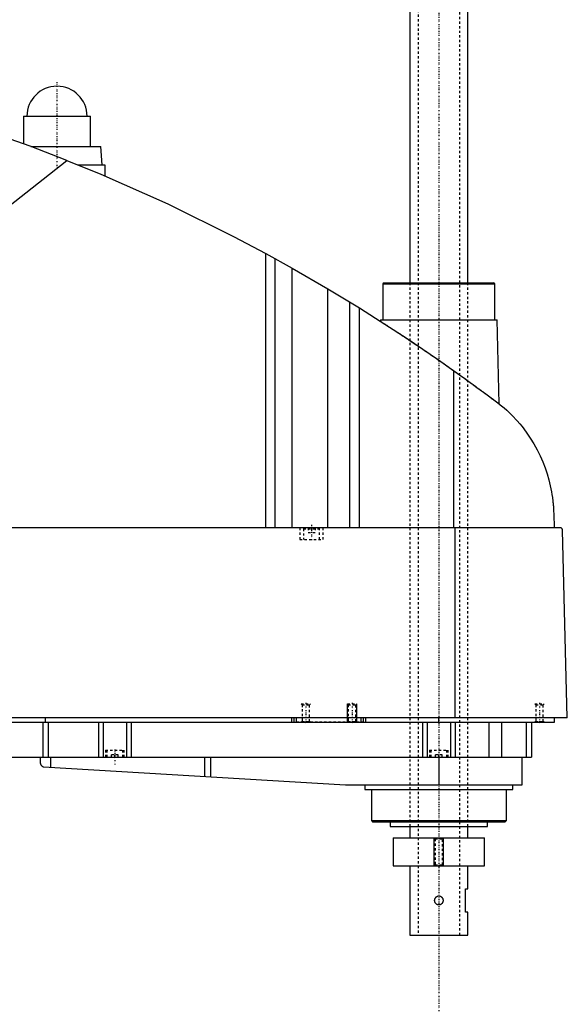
# Model space of a CAD drawing. Extents: x -181 to 906, y -1 to 1086.
# Tile 4 of 5: x 669 to 906, y 364 to 789. Entities that reach past the tile are written whole.
import ezdxf

# ---------------------------------------------------------------- set-up
doc = ezdxf.new("R2010")
doc.units = 0
doc.linetypes.add('CENTER', pattern=[1.5, 0.45, -0.5, 0.05, -0.5])
doc.linetypes.add('DASHED', pattern=[2, 1, -1])
for name, color, linetype in [('AM_0', 7, 'CONTINUOUS'), ('AM_10', 7, 'CONTINUOUS'), ('AM_3', 7, 'DASHED'), ('AM_7', 7, 'CENTER')]:
    doc.layers.add(name, color=color, linetype=linetype)

msp = doc.modelspace()

# ---------------------------------------------------------------- linework, layer by layer
at = {"layer": 'AM_0', "color": 7, "linetype": 'CONTINUOUS'}
for p, q in [((837.5, 1038.5), (837.5, 675.5)), ((862.5, 675.5), (862.5, 1038.5)), ((670.5, 747.5), (670.5, 735.67)), ((670.5, 747.5), (699.5, 747.5)), ((699.5, 734.5), (699.5, 747.5)), ((673.65, 734.5), (704, 734.5)), ((704.5, 726.5), (704, 734.5)), ((545.22, 614.75), (689.33, 728.44)), ((694.16, 726.5), (705.65, 726.5)), ((705.65, 726.5), (705.65, 721.73)), ((775.22, 569.6), (775.22, 688.17)), ((775.22, 688.17), (786.56, 681.89)), ((779.22, 569.6), (779.22, 685.98)), ((786.56, 569.6), (786.56, 681.89)), ((786.56, 681.89), (801.96, 672.97)), ((801.96, 569.6), (801.96, 672.97)), ((801.96, 672.97), (815.65, 664.64)), ((826.33, 675.5), (825.83, 675)), ((825.83, 675), (825.83, 659.5)), ((825.83, 675), (874.17, 675)), ((826.33, 675.5), (873.67, 675.5)), ((874.17, 675), (873.67, 675.5)), ((874.17, 659.5), (874.17, 675)), ((811.52, 569.6), (811.52, 667.2)), ((815.65, 569.6), (815.65, 664.64)), ((824.83, 659.5), (824.81, 658.86)), ((824.83, 659.5), (875.17, 659.5)), ((876.04, 623.15), (875.17, 659.5)), ((856.53, 569.6), (856.53, 637.45)), ((899.63, 575.62), (899.77, 569.6)), ((902.45, 569.6), (332.05, 569.6)), ((857.01, 487.5), (857.01, 569.6)), ((905.5, 487.5), (903.45, 568.63)), ((905.5, 487.5), (328.96, 487.5)), ((360, 485.5), (900, 485.5)), ((678.85, 485.5), (678.85, 470.5)), ((680, 485.5), (680, 487.5)), ((681.18, 485.5), (681.18, 470.5)), ((703, 485.5), (703, 470.5)), ((705, 485.5), (705, 470.5)), ((715, 485.5), (715, 470.5)), ((717, 485.5), (717, 470.5)), ((786.5, 485.5), (786.5, 487.5)), ((787.5, 485.5), (787.5, 487.5)), ((788.5, 485.5), (788.5, 487.5)), ((816.5, 485.5), (816.5, 487.5)), ((817.5, 485.5), (817.5, 487.5)), ((818.5, 485.5), (818.5, 487.5)), ((843, 485.5), (843, 470.5)), ((845, 485.5), (845, 470.5)), ((850, 485.5), (850, 487.5)), ((855, 485.5), (855, 470.5)), ((857, 485.5), (857, 470.5)), ((871.56, 485.5), (871.56, 470.5)), ((877.09, 485.5), (877.09, 470.5)), ((887.69, 485.5), (887.69, 470.5)), ((890, 485.5), (890, 470.5)), ((900, 485.5), (900, 487.5)), ((582, 470.5), (890, 470.5)), ((677.8, 470.5), (677.8, 467.74)), ((682.14, 470.5), (682.14, 466.1)), ((748.68, 470.5), (748.68, 462.14)), ((751.33, 470.5), (751.33, 461.99)), ((850, 470.5), (850, 458.5)), ((886, 458.5), (886, 470.5)), ((679.14, 466.27), (809.7, 458.52)), ((810.3, 458.5), (886, 458.5)), ((818, 458.5), (818, 456.5)), ((818, 456.5), (882, 456.5)), ((820.83, 456.5), (820.83, 443)), ((879.17, 443), (879.17, 456.5)), ((882, 456.5), (882, 458.5)), ((820.83, 443), (821.33, 442.5)), ((820.83, 443), (879.17, 443)), ((878.67, 442.5), (879.17, 443)), ((821.33, 442.5), (878.67, 442.5)), ((829, 442.5), (829, 440.5)), ((829, 440.5), (871, 440.5)), ((837.5, 440.5), (837.5, 435.5)), ((862.5, 435.5), (862.5, 440.5)), ((871, 440.5), (871, 442.5)), ((830.25, 435.5), (830.25, 423.5)), ((830.25, 435.5), (869.75, 435.5)), ((869.75, 423.5), (869.75, 435.5)), ((830.25, 423.5), (869.75, 423.5)), ((837.5, 423.5), (837.5, 393.5)), ((862.5, 413.5), (862.5, 423.5)), ((861.5, 403.5), (861.5, 413.5)), ((861.5, 413.5), (862.5, 413.5)), ((862.5, 403.5), (861.5, 403.5)), ((862.5, 393.5), (862.5, 403.5)), ((837.5, 393.5), (862.5, 393.5))]:
    msp.add_line(p, q, dxfattribs=at)
for points in [[(689.33, 728.44, 0), (673.4, 734.59, 0), (641.19, 745.86, 0), (608.52, 755.74, 0), (592.03, 760.16, 0)], [(689.33, 728.44, 0), (703.96, 722.45, 0), (732.87, 709.58, 0), (761.24, 695.59, 0), (775.22, 688.17, 0)], [(815.65, 664.64, 0), (822.58, 660.29, 0), (836.3, 651.36, 0), (849.84, 642.16, 0), (856.53, 637.45, 0)], [(856.53, 637.45, 0), (857.18, 637, 0), (858.46, 636.08, 0), (859.75, 635.16, 0), (860.38, 634.7, 0), (861.02, 634.24, 0), (862.29, 633.33, 0), (863.54, 632.42, 0), (864.79, 631.51, 0), (866.03, 630.6, 0), (867.25, 629.7, 0), (867.86, 629.26, 0), (868.47, 628.81, 0), (869.67, 627.92, 0), (870.86, 627.04, 0), (872.03, 626.16, 0), (873.19, 625.3, 0), (874.33, 624.44, 0), (874.89, 624.01, 0), (875.45, 623.59, 0), (876.56, 622.75, 0), (877.65, 621.93, 0), (878.19, 621.52, 0)], [(878.19, 621.52, 0), (879.41, 620.42, 0), (881.74, 618.15, 0), (883.91, 615.81, 0), (884.94, 614.61, 0), (885.93, 613.4, 0), (887.8, 610.92, 0), (889.52, 608.41, 0), (891.09, 605.85, 0), (892.52, 603.27, 0), (893.8, 600.67, 0), (894.38, 599.37, 0), (894.93, 598.07, 0), (895.93, 595.48, 0), (896.8, 592.89, 0), (897.54, 590.32, 0), (898.16, 587.76, 0), (898.67, 585.21, 0), (898.88, 583.94, 0), (899.07, 582.67, 0), (899.26, 581.15, 0), (899.31, 580.72, 0), (899.35, 580.27, 0), (899.37, 580.05, 0), (899.39, 579.83, 0), (899.43, 579.37, 0), (899.47, 578.91, 0), (899.5, 578.44, 0), (899.53, 577.96, 0), (899.56, 577.47, 0), (899.58, 577.22, 0), (899.59, 576.97, 0), (899.61, 576.44, 0), (899.63, 575.9, 0), (899.63, 575.62, 0)], [(903.45, 568.63, 0), (903.45, 568.63, 0), (903.45, 568.63, 0), (903.45, 568.64, 0), (903.45, 568.64, 0), (903.45, 568.64, 0), (903.45, 568.65, 0), (903.45, 568.65, 0), (903.45, 568.66, 0), (903.45, 568.67, 0), (903.45, 568.67, 0), (903.45, 568.67, 0), (903.45, 568.68, 0), (903.45, 568.68, 0), (903.45, 568.69, 0), (903.45, 568.69, 0), (903.45, 568.7, 0), (903.44, 568.7, 0), (903.44, 568.71, 0), (903.44, 568.71, 0), (903.44, 568.71, 0), (903.44, 568.72, 0), (903.44, 568.72, 0), (903.44, 568.72, 0), (903.44, 568.73, 0), (903.44, 568.73, 0), (903.44, 568.74, 0), (903.44, 568.74, 0), (903.44, 568.74, 0), (903.44, 568.75, 0), (903.44, 568.75, 0), (903.44, 568.76, 0), (903.44, 568.76, 0), (903.44, 568.77, 0), (903.44, 568.77, 0), (903.43, 568.77, 0), (903.43, 568.78, 0), (903.43, 568.79, 0), (903.43, 568.82, 0), (903.42, 568.84, 0), (903.41, 568.87, 0), (903.41, 568.88, 0), (903.41, 568.89, 0), (903.4, 568.91, 0), (903.39, 568.93, 0), (903.39, 568.95, 0), (903.38, 568.97, 0), (903.37, 568.99, 0), (903.37, 569, 0), (903.36, 569.01, 0), (903.35, 569.03, 0), (903.35, 569.04, 0), (903.34, 569.05, 0), (903.34, 569.06, 0), (903.33, 569.08, 0), (903.32, 569.09, 0), (903.32, 569.1, 0), (903.31, 569.11, 0), (903.3, 569.12, 0), (903.3, 569.13, 0), (903.27, 569.18, 0), (903.21, 569.24, 0), (903.16, 569.3, 0), (903.1, 569.36, 0), (903.05, 569.4, 0), (903.02, 569.42, 0), (902.99, 569.44, 0), (902.93, 569.48, 0), (902.86, 569.51, 0), (902.8, 569.54, 0), (902.74, 569.56, 0), (902.67, 569.57, 0), (902.64, 569.58, 0), (902.61, 569.59, 0), (902.54, 569.6, 0), (902.48, 569.6, 0), (902.45, 569.6, 0)], [(677.8, 467.74, 0), (677.8, 467.74, 0), (677.8, 467.73, 0), (677.8, 467.73, 0), (677.8, 467.73, 0), (677.8, 467.73, 0), (677.8, 467.72, 0), (677.8, 467.72, 0), (677.81, 467.71, 0), (677.81, 467.7, 0), (677.81, 467.69, 0), (677.81, 467.69, 0), (677.81, 467.68, 0), (677.82, 467.67, 0), (677.82, 467.66, 0), (677.82, 467.65, 0), (677.83, 467.64, 0), (677.83, 467.62, 0), (677.83, 467.62, 0), (677.83, 467.61, 0), (677.84, 467.6, 0), (677.84, 467.58, 0), (677.84, 467.58, 0), (677.86, 467.53, 0), (677.89, 467.44, 0), (677.93, 467.34, 0), (677.98, 467.24, 0), (678.04, 467.14, 0), (678.11, 467.04, 0), (678.14, 466.99, 0), (678.18, 466.94, 0), (678.26, 466.84, 0), (678.35, 466.75, 0), (678.45, 466.66, 0), (678.56, 466.57, 0), (678.67, 466.49, 0), (678.73, 466.46, 0), (678.8, 466.42, 0), (678.93, 466.36, 0), (679.07, 466.3, 0), (679.14, 466.27, 0)], [(851.82, 408.5, 0), (851.82, 408.45, 0), (851.81, 408.34, 0), (851.8, 408.23, 0), (851.79, 408.18, 0), (851.78, 408.12, 0), (851.76, 408.01, 0), (851.73, 407.9, 0), (851.69, 407.8, 0), (851.65, 407.69, 0), (851.61, 407.59, 0), (851.58, 407.54, 0), (851.56, 407.49, 0), (851.5, 407.4, 0), (851.44, 407.31, 0), (851.37, 407.22, 0), (851.3, 407.14, 0), (851.23, 407.07, 0), (851.19, 407.03, 0), (851.15, 406.99, 0), (851.07, 406.92, 0), (850.98, 406.86, 0), (850.93, 406.83, 0), (850.88, 406.8, 0), (850.79, 406.74, 0), (850.69, 406.7, 0), (850.64, 406.67, 0), (850.59, 406.65, 0), (850.48, 406.62, 0), (850.37, 406.59, 0), (850.27, 406.57, 0), (850.16, 406.56, 0), (850.05, 406.55, 0), (850, 406.55, 0), (849.95, 406.55, 0), (849.84, 406.56, 0), (849.73, 406.57, 0), (849.63, 406.59, 0), (849.52, 406.62, 0), (849.41, 406.65, 0), (849.36, 406.67, 0), (849.31, 406.7, 0), (849.21, 406.74, 0), (849.11, 406.8, 0), (849.02, 406.86, 0), (848.93, 406.92, 0), (848.85, 406.99, 0), (848.81, 407.03, 0), (848.77, 407.07, 0), (848.7, 407.14, 0), (848.63, 407.22, 0), (848.56, 407.31, 0), (848.5, 407.4, 0), (848.44, 407.49, 0), (848.42, 407.54, 0), (848.39, 407.59, 0), (848.35, 407.69, 0), (848.3, 407.8, 0), (848.27, 407.91, 0), (848.24, 408.01, 0), (848.22, 408.12, 0), (848.21, 408.18, 0), (848.2, 408.23, 0), (848.19, 408.34, 0), (848.18, 408.45, 0), (848.18, 408.5, 0), (848.18, 408.55, 0), (848.19, 408.66, 0), (848.2, 408.77, 0), (848.21, 408.82, 0), (848.22, 408.88, 0), (848.24, 408.99, 0), (848.27, 409.09, 0), (848.3, 409.2, 0), (848.35, 409.31, 0), (848.39, 409.41, 0), (848.42, 409.46, 0), (848.44, 409.51, 0), (848.5, 409.6, 0), (848.56, 409.69, 0), (848.63, 409.78, 0), (848.7, 409.86, 0), (848.77, 409.93, 0), (848.81, 409.97, 0), (848.85, 410.01, 0), (848.93, 410.08, 0), (849.02, 410.14, 0), (849.11, 410.2, 0), (849.21, 410.26, 0), (849.31, 410.3, 0), (849.36, 410.33, 0), (849.41, 410.35, 0), (849.52, 410.38, 0), (849.63, 410.41, 0), (849.73, 410.43, 0), (849.84, 410.44, 0), (849.95, 410.45, 0), (850, 410.45, 0), (850.05, 410.45, 0), (850.16, 410.44, 0), (850.27, 410.43, 0), (850.37, 410.41, 0), (850.48, 410.38, 0), (850.59, 410.35, 0), (850.64, 410.33, 0), (850.69, 410.3, 0), (850.79, 410.26, 0), (850.89, 410.2, 0), (850.93, 410.17, 0), (850.98, 410.14, 0), (851.07, 410.08, 0), (851.15, 410.01, 0), (851.19, 409.97, 0), (851.23, 409.93, 0), (851.3, 409.86, 0), (851.37, 409.78, 0), (851.44, 409.69, 0), (851.5, 409.6, 0), (851.56, 409.51, 0), (851.58, 409.46, 0), (851.61, 409.41, 0), (851.65, 409.31, 0), (851.7, 409.2, 0), (851.73, 409.09, 0), (851.76, 408.99, 0), (851.78, 408.88, 0), (851.79, 408.82, 0), (851.8, 408.77, 0), (851.81, 408.66, 0), (851.82, 408.55, 0), (851.82, 408.5, 0)]]:
    msp.add_polyline3d(points, dxfattribs=at)
for centre, radius, start, end in [((685, 747.5), 13, 0, 180), ((810.3, 468.5), 10, 266.6, 270)]:
    msp.add_arc(centre, radius, start, end, dxfattribs=at)
at = {"layer": 'AM_10', "color": 7, "linetype": 'CONTINUOUS'}
for p, q in [((810.5, 485.5), (810.5, 493.5)), ((814.5, 485.5), (814.5, 493.5)), ((848, 423.5), (848, 435.5)), ((852, 423.5), (852, 435.5))]:
    msp.add_line(p, q, dxfattribs=at)
at = {"layer": 'AM_3', "color": 6, "linetype": 'DASHED'}
for p, q in [((841, 1053.5), (841, 393.5)), ((859, 393.5), (859, 1053.5)), ((837.5, 675.5), (837.5, 440.5)), ((862.5, 440.5), (862.5, 675.5)), ((790, 569.6), (790, 564.6)), ((791.9, 569.6), (791.5, 569.2)), ((791.5, 569.2), (791.5, 564.6)), ((791.5, 569.2), (798.5, 569.2)), ((793.5, 569.6), (793.5, 567.6)), ((793.5, 567.6), (796.5, 567.6)), ((795, 569.6), (795, 567.6)), ((796.5, 569.6), (796.5, 567.6)), ((798.5, 569.2), (798.1, 569.6)), ((798.5, 564.6), (798.5, 569.2)), ((800, 564.6), (800, 569.6)), ((790, 564.6), (800, 564.6)), ((790.5, 493.5), (790.88, 493.12)), ((790.5, 493.5), (794.5, 493.5)), ((790.88, 493.12), (790.88, 485.88)), ((790.88, 493.12), (794.12, 493.12)), ((794.12, 493.12), (794.5, 493.5)), ((794.12, 485.88), (794.12, 493.12)), ((810.5, 493.5), (810.88, 493.12)), ((810.5, 493.5), (814.5, 493.5)), ((810.88, 493.12), (810.88, 485.88)), ((810.88, 493.12), (814.12, 493.12)), ((814.12, 493.12), (814.5, 493.5)), ((814.12, 485.88), (814.12, 493.12)), ((891.5, 493.5), (891.88, 493.12)), ((891.5, 493.5), (895.5, 493.5)), ((891.88, 493.12), (891.88, 485.88)), ((891.88, 493.12), (895.12, 493.12)), ((895.12, 493.12), (895.5, 493.5)), ((895.12, 485.88), (895.12, 493.12)), ((817.5, 485.5), (788.5, 485.5)), ((790.88, 485.88), (790.5, 485.5)), ((790.88, 485.88), (794.12, 485.88)), ((794.5, 485.5), (794.12, 485.88)), ((810.88, 485.88), (810.5, 485.5)), ((810.88, 485.88), (814.12, 485.88)), ((814.5, 485.5), (814.12, 485.88)), ((891.88, 485.88), (891.5, 485.5)), ((891.88, 485.88), (895.12, 485.88)), ((895.5, 485.5), (895.12, 485.88)), ((706, 473.5), (706, 470.5)), ((706, 473.5), (714, 473.5)), ((706.5, 473.5), (706.5, 470.5)), ((713.5, 470.5), (713.5, 473.5)), ((714, 470.5), (714, 473.5)), ((846, 473.5), (846, 470.5)), ((846, 473.5), (854, 473.5)), ((846.5, 473.5), (846.5, 470.5)), ((853.5, 470.5), (853.5, 473.5)), ((854, 470.5), (854, 473.5)), ((711.5, 471.5), (708.5, 471.5)), ((708.5, 470.5), (708.5, 471.5)), ((710, 470.5), (710, 471.5)), ((711.5, 470.5), (711.5, 471.5)), ((851.5, 471.5), (848.5, 471.5)), ((848.5, 470.5), (848.5, 471.5)), ((850, 470.5), (850, 471.5)), ((851.5, 470.5), (851.5, 471.5)), ((848, 435.5), (848.38, 435.12)), ((848.38, 435.12), (848.38, 423.88)), ((848.38, 435.12), (851.62, 435.12)), ((851.62, 435.12), (852, 435.5)), ((851.62, 423.88), (851.62, 435.12)), ((848.38, 423.88), (848, 423.5)), ((848.38, 423.88), (851.62, 423.88)), ((852, 423.5), (851.62, 423.88))]:
    msp.add_line(p, q, dxfattribs=at)
msp.add_polyline3d([(824.81, 658.86, 0), (824.81, 658.86, 0), (824.84, 658.85, 0), (824.89, 658.81, 0), (824.92, 658.79, 0), (824.97, 658.76, 0), (825.07, 658.7, 0), (825.2, 658.62, 0), (825.35, 658.52, 0), (825.53, 658.4, 0), (825.74, 658.27, 0), (825.86, 658.19, 0), (825.98, 658.12, 0), (826.23, 657.95, 0), (826.52, 657.77, 0), (826.82, 657.57, 0), (827.15, 657.36, 0), (827.5, 657.13, 0), (827.68, 657.02, 0), (827.87, 656.89, 0), (828.26, 656.64, 0), (828.67, 656.38, 0), (828.88, 656.24, 0), (829.09, 656.1, 0), (829.53, 655.81, 0), (829.99, 655.52, 0), (830.22, 655.37, 0), (830.46, 655.21, 0), (830.93, 654.9, 0), (831.42, 654.58, 0), (831.91, 654.26, 0), (832.43, 653.92, 0), (832.95, 653.58, 0), (833.22, 653.4, 0), (833.5, 653.22, 0), (834.05, 652.85, 0), (834.62, 652.48, 0), (835.21, 652.09, 0), (835.8, 651.69, 0), (836.41, 651.29, 0), (836.72, 651.09, 0), (837.03, 650.88, 0), (837.66, 650.46, 0), (838.29, 650.03, 0), (838.94, 649.6, 0), (839.59, 649.16, 0), (840.25, 648.72, 0), (840.58, 648.5, 0), (840.91, 648.27, 0), (841.58, 647.82, 0), (842.26, 647.36, 0), (842.93, 646.9, 0), (843.61, 646.44, 0), (844.3, 645.98, 0), (844.64, 645.74, 0), (844.98, 645.51, 0), (845.66, 645.04, 0), (846.34, 644.58, 0), (847.02, 644.11, 0), (847.69, 643.65, 0), (848.36, 643.18, 0), (848.69, 642.95, 0), (849.03, 642.72, 0), (849.68, 642.26, 0), (850.34, 641.81, 0), (850.67, 641.58, 0), (851, 641.35, 0), (851.66, 640.89, 0), (852.33, 640.42, 0), (852.66, 640.18, 0), (853, 639.95, 0), (853.67, 639.47, 0), (854.35, 639, 0), (855.03, 638.52, 0), (855.7, 638.04, 0), (856.38, 637.56, 0), (856.72, 637.32, 0), (857.05, 637.08, 0), (857.73, 636.6, 0), (858.39, 636.13, 0), (859.06, 635.65, 0), (859.72, 635.18, 0), (860.37, 634.71, 0), (860.7, 634.47, 0), (861.02, 634.24, 0), (861.67, 633.78, 0), (862.3, 633.32, 0), (862.93, 632.86, 0), (863.54, 632.42, 0), (864.15, 631.97, 0), (864.45, 631.76, 0), (864.75, 631.54, 0), (865.34, 631.11, 0), (865.91, 630.69, 0), (866.47, 630.28, 0), (867.02, 629.87, 0), (867.56, 629.48, 0), (867.82, 629.28, 0), (868.08, 629.09, 0), (868.59, 628.72, 0), (869.08, 628.35, 0), (869.57, 628, 0), (870.04, 627.64, 0), (870.51, 627.3, 0), (870.74, 627.12, 0), (870.97, 626.96, 0), (871.41, 626.63, 0), (871.84, 626.3, 0), (872.05, 626.15, 0), (872.26, 625.99, 0), (872.66, 625.7, 0), (873.04, 625.41, 0), (873.22, 625.27, 0), (873.4, 625.14, 0), (873.74, 624.88, 0), (874.06, 624.64, 0), (874.36, 624.41, 0), (874.64, 624.21, 0), (874.89, 624.02, 0), (875.01, 623.93, 0), (875.12, 623.84, 0), (875.32, 623.69, 0), (875.5, 623.55, 0), (875.66, 623.44, 0), (875.78, 623.34, 0), (875.89, 623.26, 0), (875.93, 623.23, 0), (875.96, 623.21, 0), (876.01, 623.17, 0), (876.04, 623.15, 0), (876.04, 623.15, 0)], dxfattribs=at)
at = {"layer": 'AM_7', "color": 4, "linetype": 'CENTER'}
for p, q in [((850, 1086.5), (850, 360.5)), ((685, 762.2), (685, 724.8)), ((671.35, 747.5), (698.65, 747.5)), ((850, 700.5), (850, 370.5)), ((795, 570.9), (795, 564.3)), ((792.5, 493.9), (792.5, 485.1)), ((812.5, 493.9), (812.5, 485.1)), ((893.5, 493.9), (893.5, 485.1)), ((710, 473.8), (710, 467.2))]:
    msp.add_line(p, q, dxfattribs=at)

doc.saveas('drawing.dxf')
